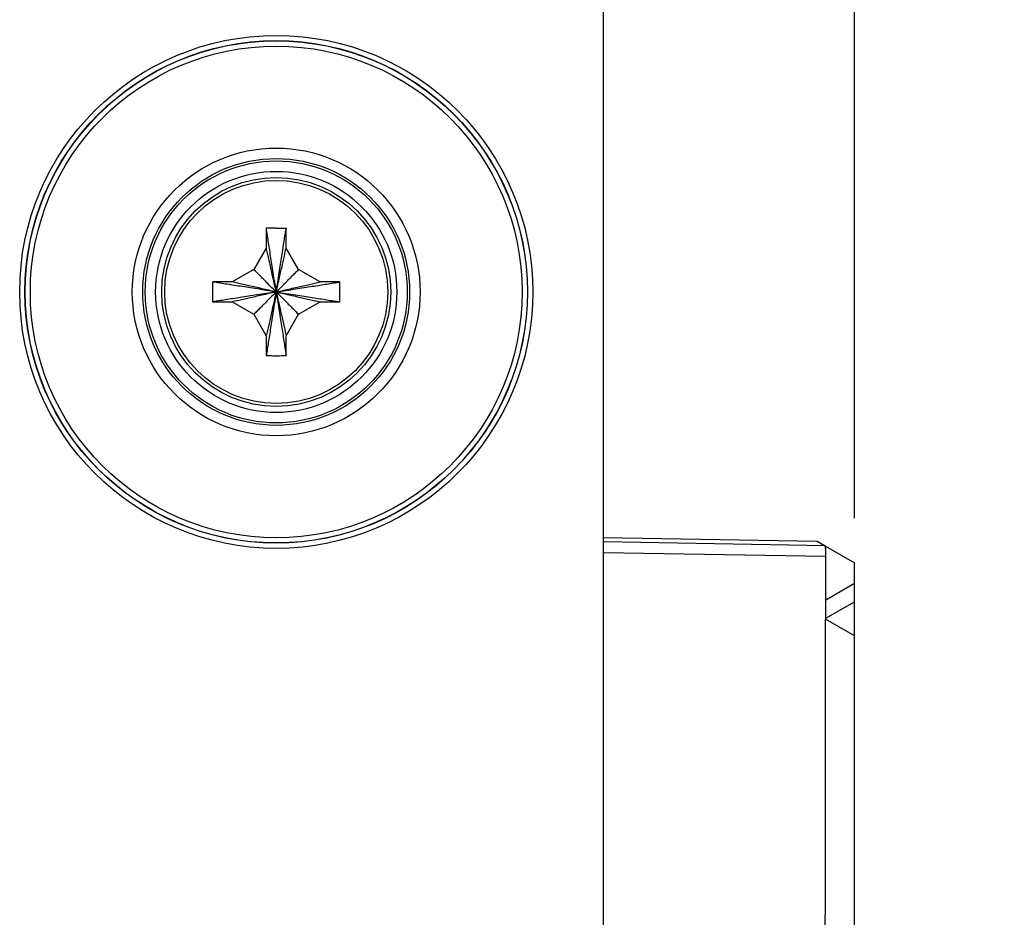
# Model space of a CAD drawing. Header units: inches. Extents: x 0 to 34, y 0 to 22.
# Tile 54 of 75: x 18.25 to 19.191, y 12.376 to 13.235. Entities that reach past the tile are written whole.
import ezdxf

# ---------------------------------------------------------------- set-up
doc = ezdxf.new("R2010")
doc.units = ezdxf.units.IN
doc.header["$LTSCALE"] = 1.87
doc.header["$MEASUREMENT"] = 0
doc.layers.get('0').update_dxf_attribs({"linetype": 'CONTINUOUS'})
doc.layers.add('DIMENSIONS', color=7, linetype='CONTINUOUS')
doc.styles.get("Standard").update_dxf_attribs({"font": 'txt', "width": 0.8})
doc.dimstyles.new('DIMSTYLE_1', dxfattribs={"dimtxt": 0.125, "dimasz": 0.18, "dimexe": 0.18, "dimexo": 0.0625, "dimgap": 0.09, "dimtad": 0, "dimtih": 1, "dimtoh": 1, "dimdec": 3, "dimzin": 4, "dimdsep": 46, "dimtxsty": 'STANDARD', "dimblk": '_FILLED', "dimblk1": '_FILLED', "dimblk2": '_FILLED', "dimcen": 0.09, "dimadec": 0, "dimazin": 0, "dimtp": 0.01, "dimtm": 0.01, "dimtfac": 1, "dimtdec": 3, "dimtofl": 0, "dimtmove": 0, "dimatfit": 3, "dimldrblk": '_FILLED', "dimfxl": 1, "dimtolj": 1, "dimtzin": 4, "dimarcsym": 0})

# ---------------------------------------------------------------- blocks, each defined once
blk = doc.blocks.new('_FILLED')
at = {"color": 0, "linetype": 'BYBLOCK'}
blk.add_solid([(0, 0), (-1, 0.1736), (-1, -0.1736)], dxfattribs=at)
blk = doc.blocks.new('*D4')
at = {"layer": 'DIMENSIONS', "color": 2, "linetype": 'CONTINUOUS'}
for p, q in [((18.8081, 13.71858), (18.8081, 15.39042)), ((19.0481, 12.75792), (19.0481, 15.39042)), ((18.8081, 15.26542), (18.4481, 15.26542)), ((19.0481, 15.26542), (19.365, 15.26542))]:
    blk.add_line(p, q, dxfattribs=at)
at = {"layer": 'DIMENSIONS', "color": 2, "linetype": 'CONTINUOUS', "xscale": 0.18, "yscale": 0.18, "zscale": 0.18}
blk.add_blockref('_FILLED', (18.8081, 15.26542), dxfattribs=at)
at = {"layer": 'DIMENSIONS', "color": 2, "linetype": 'CONTINUOUS', "xscale": 0.18, "yscale": 0.18, "zscale": 0.18, "rotation": 180}
blk.add_blockref('_FILLED', (19.0481, 15.26542), dxfattribs=at)
at = {"layer": 'DIMENSIONS', "color": 2, "linetype": 'CONTINUOUS', "width": 0.8}
for s, p in [('[', (19.9525, 15.20292)), (']', (20.3525, 15.20292)), ('.240', (19.4275, 15.20292)), ('6.1', (20.0525, 15.20292))]:
    blk.add_text(s, height=0.125, dxfattribs=at).set_placement(p)
blk = doc.blocks.new('*D6')
at = {"layer": 'DIMENSIONS', "color": 2, "linetype": 'CONTINUOUS'}
for p, q in [((18.8606, 13.76542), (20.0411, 13.76542)), ((19.9161, 13.76542), (19.9161, 11.39042)), ((19.9161, 8.76542), (19.9161, 11.14042)), ((18.8606, 8.76542), (20.0411, 8.76542))]:
    blk.add_line(p, q, dxfattribs=at)
at = {"layer": 'DIMENSIONS', "color": 2, "linetype": 'CONTINUOUS', "xscale": 0.18, "yscale": 0.18, "zscale": 0.18}
for p, rotation in [((19.9161, 13.76542), 90), ((19.9161, 8.76542), 270)]:
    blk.add_blockref('_FILLED', p, dxfattribs=dict(at, rotation=rotation))
at = {"layer": 'DIMENSIONS', "color": 2, "linetype": 'CONTINUOUS', "width": 0.8}
for s, p in [('5.000', (19.3536, 11.20292)), ('[', (19.9786, 11.20292)), ('127', (20.0786, 11.20292)), (']', (20.3786, 11.20292))]:
    blk.add_text(s, height=0.125, dxfattribs=at).set_placement(p)

msp = doc.modelspace()

# ---------------------------------------------------------------- linework, layer by layer
at = {"color": 7, "linetype": 'CONTINUOUS'}
for p, q in [((18.8081, 8.79829), (18.8081, 13.71713)), ((18.4856, 13.03468), (18.4856, 13.01642)), ((18.5046, 13.01642), (18.5046, 13.03468)), ((18.4856, 13.01642), (18.47371, 12.99582)), ((18.5165, 12.99582), (18.5046, 13.01642)), ((18.47371, 12.99582), (18.4531, 12.98392)), ((18.5371, 12.98392), (18.5165, 12.99582)), ((18.4531, 12.98392), (18.43485, 12.98392)), ((18.55536, 12.98392), (18.5371, 12.98392)), ((18.43485, 12.96492), (18.4531, 12.96492)), ((18.4531, 12.96492), (18.47371, 12.95303)), ((18.5165, 12.95303), (18.5371, 12.96492)), ((18.5371, 12.96492), (18.55536, 12.96492)), ((18.47371, 12.95303), (18.4856, 12.93242)), ((18.5046, 12.93242), (18.5165, 12.95303)), ((18.4856, 12.93242), (18.4856, 12.91417)), ((18.5046, 12.91417), (18.5046, 12.93242)), ((18.8081, 12.73961), (19.01238, 12.73605)), ((19.02043, 12.73154), (18.8081, 12.73525)), ((19.01238, 12.73605), (19.02018, 12.73155)), ((18.8081, 12.72525), (19.02059, 12.72154)), ((19.02048, 12.73137), (19.0481, 12.71542)), ((19.0481, 9.82492), (19.0481, 12.71542)), ((19.0481, 12.69542), (19.02069, 12.6796)), ((19.02069, 12.66228), (19.0481, 12.6781)), ((19.0481, 12.64542), (19.0205, 12.66136))]:
    msp.add_line(p, q, dxfattribs=at)
for radius in [0.24535, 0.24036, 0.24017, 0.23517, 0.13763, 0.12763, 0.12534, 0.11534, 0.1095, 0.10667]:
    msp.add_circle((18.4951, 12.97442), radius, dxfattribs=at)
for points, knots in [([(18.48563, 13.03528), (18.48562, 13.03521), (18.48562, 13.03508), (18.48561, 13.03488), (18.48561, 13.03474), (18.4856, 13.03468)], [0, 0, 0, 0, 0.333026, 0.66636, 1, 1, 1, 1]), ([(18.4951, 13.03542), (18.49405, 13.03542), (18.49194, 13.03541), (18.48878, 13.03536), (18.48668, 13.03531), (18.48563, 13.03528)], [0, 0, 0, 0, 0.333651, 0.66705, 1, 1, 1, 1]), ([(18.4951, 12.97442), (18.49461, 12.97757), (18.49366, 12.98367), (18.49228, 12.99253), (18.49099, 13.00085), (18.48977, 13.00865), (18.48864, 13.01595), (18.48757, 13.02279), (18.48661, 13.02898), (18.486, 13.0329), (18.48572, 13.0347)], [0, 0, 0, 0, 0.156573, 0.303537, 0.441334, 0.570549, 0.691592, 0.80485, 0.910768, 1, 1, 1, 1]), ([(18.4951, 13.03542), (18.49615, 13.03542), (18.49825, 13.03541), (18.50141, 13.03536), (18.50352, 13.03531), (18.50458, 13.03528)], [0, 0, 0, 0, 0.331175, 0.665712, 1, 1, 1, 1]), ([(18.4951, 12.97442), (18.49559, 12.97757), (18.49654, 12.98367), (18.49792, 12.99253), (18.49922, 13.00085), (18.50043, 13.00865), (18.50157, 13.01595), (18.50263, 13.02279), (18.5036, 13.02898), (18.50421, 13.0329), (18.50449, 13.0347)], [0, 0, 0, 0, 0.156573, 0.303537, 0.441334, 0.57055, 0.691592, 0.80485, 0.910769, 1, 1, 1, 1]), ([(18.50458, 13.03528), (18.50458, 13.0352), (18.50459, 13.03507), (18.5046, 13.03487), (18.5046, 13.03474), (18.5046, 13.03468)], [0, 0, 0, 0, 0.354482, 0.679683, 1, 1, 1, 1]), ([(18.4951, 12.97442), (18.49457, 12.97678), (18.49353, 12.98137), (18.49202, 12.98807), (18.49058, 12.99441), (18.48923, 13.0004), (18.48795, 13.00605), (18.48675, 13.01135), (18.48598, 13.01477), (18.4856, 13.01642)], [0, 0, 0, 0, 0.168224, 0.327714, 0.478663, 0.621327, 0.755738, 0.881988, 1, 1, 1, 1]), ([(18.4951, 12.97442), (18.49564, 12.97678), (18.49667, 12.98137), (18.49819, 12.98807), (18.49962, 12.99441), (18.50098, 13.0004), (18.50226, 13.00605), (18.50346, 13.01135), (18.50423, 13.01477), (18.5046, 13.01642)], [0, 0, 0, 0, 0.168224, 0.327714, 0.478663, 0.621327, 0.755738, 0.881988, 1, 1, 1, 1]), ([(18.4951, 12.97442), (18.49376, 12.97577), (18.49112, 12.97841), (18.48726, 12.98226), (18.48359, 12.98594), (18.48011, 12.98941), (18.47684, 12.99269), (18.47473, 12.9948), (18.47371, 12.99582)], [0, 0, 0, 0, 0.18896, 0.36938, 0.541084, 0.703764, 0.856937, 1, 1, 1, 1]), ([(18.4951, 12.97442), (18.49645, 12.97577), (18.49908, 12.97841), (18.50294, 12.98226), (18.50662, 12.98594), (18.51009, 12.98941), (18.51337, 12.99269), (18.51548, 12.9948), (18.5165, 12.99582)], [0, 0, 0, 0, 0.18896, 0.36938, 0.541084, 0.703764, 0.856937, 1, 1, 1, 1]), ([(18.43425, 12.9839), (18.43421, 12.98264), (18.43415, 12.98011), (18.4341, 12.97632), (18.4341, 12.97253), (18.43415, 12.96873), (18.43421, 12.96621), (18.43425, 12.96495)], [0, 0, 0, 0, 0.199812, 0.399903, 0.600097, 0.800188, 1, 1, 1, 1]), ([(18.43485, 12.98392), (18.43478, 12.98392), (18.43465, 12.98392), (18.43445, 12.98391), (18.43432, 12.9839), (18.43425, 12.9839)], [0, 0, 0, 0, 0.33364, 0.666974, 1, 1, 1, 1]), ([(18.4951, 12.97442), (18.49196, 12.97491), (18.48586, 12.97586), (18.47699, 12.97724), (18.46867, 12.97854), (18.46088, 12.97975), (18.45357, 12.98089), (18.44674, 12.98196), (18.44054, 12.98292), (18.43662, 12.98353), (18.43483, 12.98381)], [0, 0, 0, 0, 0.156573, 0.303537, 0.441334, 0.57055, 0.691592, 0.80485, 0.910769, 1, 1, 1, 1]), ([(18.4951, 12.97442), (18.49275, 12.97496), (18.48816, 12.97599), (18.48146, 12.97751), (18.47511, 12.97894), (18.46912, 12.9803), (18.46348, 12.98158), (18.45817, 12.98278), (18.45475, 12.98355), (18.4531, 12.98392)], [0, 0, 0, 0, 0.168224, 0.327714, 0.478663, 0.621327, 0.755738, 0.881988, 1, 1, 1, 1]), ([(18.4951, 12.97442), (18.49746, 12.97496), (18.50205, 12.97599), (18.50875, 12.97751), (18.51509, 12.97894), (18.52108, 12.9803), (18.52673, 12.98158), (18.53203, 12.98278), (18.53545, 12.98355), (18.5371, 12.98392)], [0, 0, 0, 0, 0.168224, 0.327714, 0.478663, 0.621327, 0.755738, 0.881988, 1, 1, 1, 1]), ([(18.4951, 12.97442), (18.49825, 12.97491), (18.50435, 12.97586), (18.51321, 12.97724), (18.52153, 12.97854), (18.52933, 12.97975), (18.53663, 12.98089), (18.54347, 12.98196), (18.54966, 12.98292), (18.55358, 12.98353), (18.55538, 12.98381)], [0, 0, 0, 0, 0.156573, 0.303537, 0.441334, 0.57055, 0.691592, 0.80485, 0.910769, 1, 1, 1, 1]), ([(18.55595, 12.9839), (18.55589, 12.9839), (18.55576, 12.98391), (18.55556, 12.98392), (18.55542, 12.98392), (18.55536, 12.98392)], [0, 0, 0, 0, 0.334017, 0.667348, 1, 1, 1, 1]), ([(18.55595, 12.96495), (18.55601, 12.96667), (18.55608, 12.97001), (18.55611, 12.97488), (18.55607, 12.97948), (18.556, 12.98245), (18.55595, 12.9839)], [0, 0, 0, 0, 0.273242, 0.529116, 0.770415, 1, 1, 1, 1]), ([(18.4951, 12.97442), (18.49196, 12.97393), (18.48586, 12.97298), (18.47699, 12.9716), (18.46867, 12.97031), (18.46088, 12.96909), (18.45357, 12.96796), (18.44674, 12.96689), (18.44054, 12.96593), (18.43662, 12.96532), (18.43483, 12.96504)], [0, 0, 0, 0, 0.156573, 0.303537, 0.441334, 0.570549, 0.691592, 0.80485, 0.910768, 1, 1, 1, 1]), ([(18.4951, 12.97442), (18.49275, 12.97389), (18.48816, 12.97285), (18.48146, 12.97134), (18.47511, 12.9699), (18.46912, 12.96855), (18.46348, 12.96727), (18.45817, 12.96607), (18.45475, 12.9653), (18.4531, 12.96492)], [0, 0, 0, 0, 0.168224, 0.327714, 0.478663, 0.621327, 0.755738, 0.881988, 1, 1, 1, 1]), ([(18.4951, 12.97442), (18.49376, 12.97308), (18.49112, 12.97044), (18.48726, 12.96658), (18.48359, 12.96291), (18.48011, 12.95943), (18.47684, 12.95616), (18.47473, 12.95405), (18.47371, 12.95303)], [0, 0, 0, 0, 0.18896, 0.36938, 0.541084, 0.703764, 0.856937, 1, 1, 1, 1]), ([(18.4951, 12.97442), (18.49457, 12.97207), (18.49353, 12.96748), (18.49202, 12.96078), (18.49058, 12.95444), (18.48923, 12.94844), (18.48795, 12.9428), (18.48675, 12.93749), (18.48598, 12.93408), (18.4856, 12.93242)], [0, 0, 0, 0, 0.168224, 0.327714, 0.478663, 0.621327, 0.755738, 0.881988, 1, 1, 1, 1]), ([(18.4951, 12.97442), (18.49461, 12.97128), (18.49366, 12.96518), (18.49228, 12.95631), (18.49099, 12.94799), (18.48977, 12.9402), (18.48864, 12.93289), (18.48757, 12.92606), (18.48661, 12.91986), (18.486, 12.91594), (18.48572, 12.91415)], [0, 0, 0, 0, 0.156573, 0.303537, 0.441334, 0.57055, 0.691592, 0.80485, 0.910769, 1, 1, 1, 1]), ([(18.4951, 12.97442), (18.49825, 12.97393), (18.50435, 12.97298), (18.51321, 12.9716), (18.52153, 12.97031), (18.52933, 12.96909), (18.53663, 12.96796), (18.54347, 12.96689), (18.54966, 12.96593), (18.55358, 12.96532), (18.55538, 12.96504)], [0, 0, 0, 0, 0.156573, 0.303537, 0.441334, 0.57055, 0.691592, 0.80485, 0.910769, 1, 1, 1, 1]), ([(18.4951, 12.97442), (18.49746, 12.97389), (18.50205, 12.97285), (18.50875, 12.97134), (18.51509, 12.9699), (18.52108, 12.96855), (18.52673, 12.96727), (18.53203, 12.96607), (18.53545, 12.9653), (18.5371, 12.96492)], [0, 0, 0, 0, 0.168224, 0.327714, 0.478663, 0.621327, 0.755738, 0.881988, 1, 1, 1, 1]), ([(18.4951, 12.97442), (18.49645, 12.97308), (18.49908, 12.97044), (18.50294, 12.96658), (18.50662, 12.96291), (18.51009, 12.95943), (18.51337, 12.95616), (18.51548, 12.95405), (18.5165, 12.95303)], [0, 0, 0, 0, 0.18896, 0.36938, 0.541084, 0.703764, 0.856937, 1, 1, 1, 1]), ([(18.4951, 12.97442), (18.49564, 12.97207), (18.49667, 12.96748), (18.49819, 12.96078), (18.49962, 12.95444), (18.50098, 12.94844), (18.50226, 12.9428), (18.50346, 12.93749), (18.50423, 12.93408), (18.5046, 12.93242)], [0, 0, 0, 0, 0.168224, 0.327714, 0.478663, 0.621327, 0.755738, 0.881988, 1, 1, 1, 1]), ([(18.4951, 12.97442), (18.49559, 12.97128), (18.49654, 12.96518), (18.49792, 12.95631), (18.49922, 12.94799), (18.50043, 12.9402), (18.50157, 12.93289), (18.50263, 12.92606), (18.5036, 12.91986), (18.50421, 12.91594), (18.50449, 12.91415)], [0, 0, 0, 0, 0.156573, 0.303537, 0.441334, 0.570549, 0.691592, 0.80485, 0.910768, 1, 1, 1, 1]), ([(18.43425, 12.96495), (18.43432, 12.96494), (18.43445, 12.96494), (18.43465, 12.96493), (18.43478, 12.96493), (18.43485, 12.96492)], [0, 0, 0, 0, 0.333026, 0.66636, 1, 1, 1, 1]), ([(18.55536, 12.96492), (18.55542, 12.96493), (18.55556, 12.96493), (18.55576, 12.96494), (18.55589, 12.96494), (18.55595, 12.96495)], [0, 0, 0, 0, 0.333051, 0.666383, 1, 1, 1, 1]), ([(18.4856, 12.91417), (18.48561, 12.9141), (18.48561, 12.91397), (18.48562, 12.91377), (18.48562, 12.91364), (18.48563, 12.91357)], [0, 0, 0, 0, 0.33364, 0.666974, 1, 1, 1, 1]), ([(18.48563, 12.91357), (18.48668, 12.91354), (18.48878, 12.91348), (18.49194, 12.91343), (18.49405, 12.91342), (18.4951, 12.91342)], [0, 0, 0, 0, 0.332959, 0.666356, 1, 1, 1, 1]), ([(18.4951, 12.91342), (18.49616, 12.91342), (18.49826, 12.91343), (18.50142, 12.91348), (18.50353, 12.91354), (18.50458, 12.91357)], [0, 0, 0, 0, 0.333505, 0.666882, 1, 1, 1, 1]), ([(18.50458, 12.91357), (18.50458, 12.91364), (18.50459, 12.91377), (18.5046, 12.91397), (18.5046, 12.9141), (18.5046, 12.91417)], [0, 0, 0, 0, 0.333026, 0.66636, 1, 1, 1, 1]), ([(19.02069, 12.72154), (19.02069, 12.72187), (19.02069, 12.72252), (19.02069, 12.72349), (19.02068, 12.72444), (19.02067, 12.72537), (19.02066, 12.72625), (19.02065, 12.7271), (19.02063, 12.72788), (19.02062, 12.72861), (19.0206, 12.72927), (19.02058, 12.72985), (19.02055, 12.73035), (19.02053, 12.73077), (19.02051, 12.73109), (19.02049, 12.73134), (19.02046, 12.73145), (19.02045, 12.73155), (19.02043, 12.73155)], [0, 0, 0, 0, 0.098134, 0.195472, 0.290674, 0.383251, 0.472116, 0.556244, 0.63518, 0.707814, 0.773601, 0.832004, 0.882267, 0.924093, 0.956879, 0.980297, 0.994387, 1, 1, 1, 1]), ([(19.02069, 12.66136), (19.02069, 12.66788), (19.02069, 12.68107), (19.02069, 12.70113), (19.02069, 12.71468), (19.02069, 12.72154)], [0, 0, 0, 0, 0.324759, 0.657996, 1, 1, 1, 1]), ([(19.02018, 11.30655), (19.02018, 11.46033), (19.02021, 11.76465), (19.02004, 12.21626), (19.02045, 12.51408), (19.02045, 12.66136)], [0, 0, 0, 0, 0.340533, 0.673866, 1, 1, 1, 1])]:
    msp.add_open_spline(points, degree=3, knots=knots, dxfattribs=at)
for points in [[(18.48572, 13.0347), (18.48569, 13.03489), (18.48566, 13.03508), (18.48563, 13.03528)], [(18.50449, 13.0347), (18.50452, 13.03489), (18.50455, 13.03508), (18.50458, 13.03528)], [(18.43483, 12.98381), (18.43464, 12.98384), (18.43444, 12.98387), (18.43425, 12.9839)], [(18.55538, 12.98381), (18.55557, 12.98384), (18.55576, 12.98387), (18.55595, 12.9839)], [(18.43483, 12.96504), (18.43464, 12.96501), (18.43444, 12.96498), (18.43425, 12.96495)], [(18.55538, 12.96504), (18.55557, 12.96501), (18.55576, 12.96498), (18.55595, 12.96495)], [(18.48572, 12.91415), (18.48569, 12.91396), (18.48566, 12.91376), (18.48563, 12.91357)], [(18.50449, 12.91415), (18.50452, 12.91396), (18.50455, 12.91376), (18.50458, 12.91357)]]:
    msp.add_open_spline(points, degree=3, dxfattribs=at)

# ---------------------------------------------------------------- dimensions: what is measured, and where the dimension line sits
at = {"layer": 'DIMENSIONS', "color": 2, "linetype": 'CONTINUOUS'}
dim = msp.add_linear_dim(base=(19.0481, 15.26542), p1=(18.8081, 13.71858), p2=(19.0481, 12.75792), dimstyle='DIMSTYLE_1', dxfattribs=at)
dim.commit()
dim.dimension.update_dxf_attribs({"geometry": '*D4', "text_midpoint": (19.94, 15.26542), "dimtype": 160})
dim = msp.add_linear_dim(base=(19.9161, 8.76542), p1=(18.8606, 13.76542), p2=(18.8606, 8.76542), angle=270, dimstyle='DIMSTYLE_1', dxfattribs=at)
dim.commit()
dim.dimension.update_dxf_attribs({"geometry": '*D6', "text_midpoint": (19.9161, 11.26542), "dimtype": 160})

doc.saveas('drawing.dxf')
